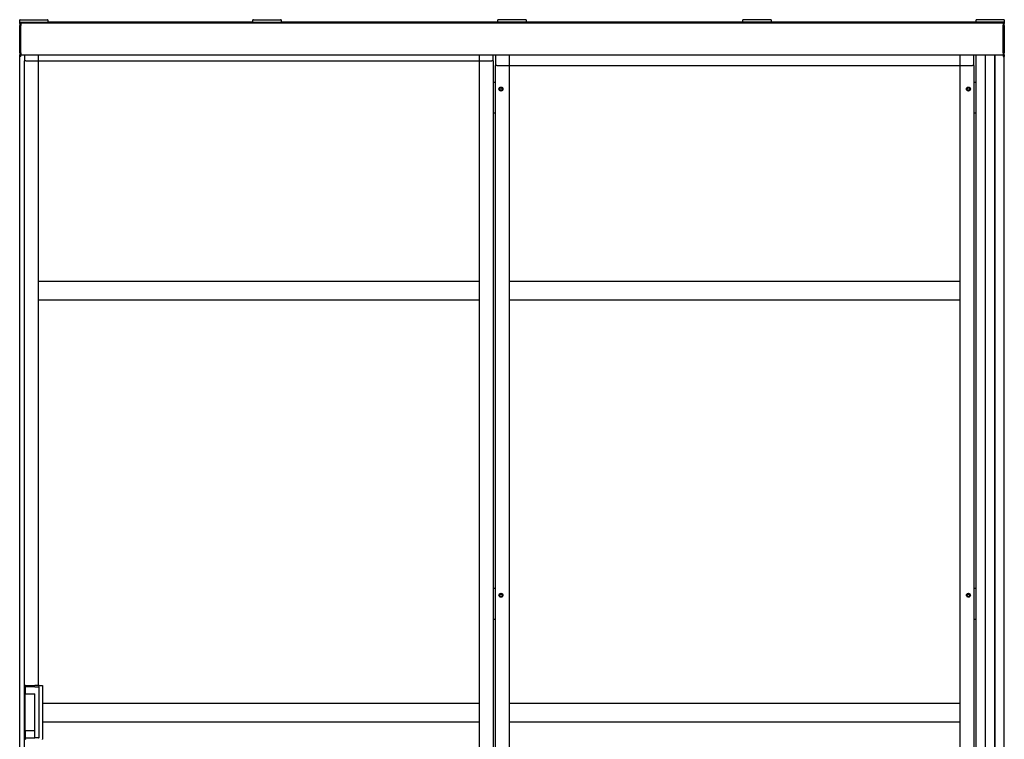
# Model space of a CAD drawing. Header units: millimetres. Extents: x 735 to 2920, y 1055 to 4081.
# Tile 3 of 3: x 777 to 2877, y 2546 to 4081. Entities that reach past the tile are written whole.
import ezdxf

# ---------------------------------------------------------------- set-up
doc = ezdxf.new("R2010")
doc.units = ezdxf.units.MM
doc.header["$LTSCALE"] = 15
doc.layers.add('VISIBILE', color=7, linetype='Continuous', lineweight=30)

msp = doc.modelspace()

# ---------------------------------------------------------------- linework, layer by layer
at = {"layer": 'VISIBILE'}
for p, q in [((777.1, 4076.4), (777.1, 4081.4)), ((778.1, 4081.4), (777.1, 4081.4)), ((777.1, 4073.3), (777.1, 4076.4)), ((777.1, 4076.4), (778.1, 4076.4)), ((778.1, 4081.4), (836.1, 4081.4)), ((778.1, 4076.4), (836.1, 4076.4)), ((779.6, 4073.3), (779.6, 4076.4)), ((779.6, 4076.4), (779.6, 4076.4)), ((2874.6, 4074.9), (779.6, 4074.9)), ((779.6, 4074.5), (2874.6, 4074.5)), ((837.1, 4081.4), (836.1, 4081.4)), ((836.1, 4076.4), (837.1, 4076.4)), ((837.1, 4081.4), (837.1, 4076.4)), ((1274.6, 4076.4), (837.1, 4076.4)), ((1274.6, 4076.4), (1274.6, 4081.4)), ((1275.6, 4081.4), (1274.6, 4081.4)), ((1274.6, 4076.4), (1275.6, 4076.4)), ((1275.6, 4081.4), (1333.6, 4081.4)), ((1275.6, 4076.4), (1333.6, 4076.4)), ((1334.6, 4081.4), (1333.6, 4081.4)), ((1333.6, 4076.4), (1334.6, 4076.4)), ((1334.6, 4081.4), (1334.6, 4076.4)), ((1797.1, 4076.4), (1334.6, 4076.4)), ((1797.1, 4076.4), (1797.1, 4081.4)), ((1798.1, 4081.4), (1797.1, 4081.4)), ((1797.1, 4076.4), (1798.1, 4076.4)), ((1856.1, 4081.4), (1798.1, 4081.4)), ((1856.1, 4076.4), (1798.1, 4076.4)), ((1857.1, 4081.4), (1856.1, 4081.4)), ((1856.1, 4076.4), (1857.1, 4076.4)), ((1857.1, 4081.4), (1857.1, 4076.4)), ((2319.6, 4076.4), (1857.1, 4076.4)), ((2319.6, 4076.4), (2319.6, 4081.4)), ((2320.6, 4081.4), (2319.6, 4081.4)), ((2319.6, 4076.4), (2320.6, 4076.4)), ((2378.6, 4081.4), (2320.6, 4081.4)), ((2378.6, 4076.4), (2320.6, 4076.4)), ((2379.6, 4081.4), (2378.6, 4081.4)), ((2378.6, 4076.4), (2379.6, 4076.4)), ((2379.6, 4081.4), (2379.6, 4076.4)), ((2817.1, 4076.4), (2379.6, 4076.4)), ((2817.1, 4076.4), (2817.1, 4081.4)), ((2818.1, 4081.4), (2817.1, 4081.4)), ((2817.1, 4076.4), (2818.1, 4076.4)), ((2876.1, 4081.4), (2818.1, 4081.4)), ((2876.1, 4076.4), (2818.1, 4076.4)), ((2874.6, 4076.4), (2874.6, 4073.4)), ((2874.6, 4076.4), (2874.6, 4076.4)), ((2877.1, 4081.4), (2876.1, 4081.4)), ((2876.1, 4076.4), (2877.1, 4076.4)), ((2877.1, 4081.4), (2877.1, 4076.4)), ((2877.1, 4076.4), (2877.1, 4073.3)), ((777.1, 4073.3), (777.1, 4069.2)), ((777.1, 4010.5), (777.1, 4069.2)), ((779.6, 4073.3), (779.6, 4069.2)), ((779.6, 4010.5), (779.6, 4069.2)), ((779.6, 4010.5), (779.6, 4069.2)), ((779.6, 4069.2), (779.6, 4069.2)), ((2874.6, 4073.4), (2874.6, 4070)), ((2874.6, 4069.2), (2874.6, 4070)), ((2874.6, 4069.2), (2874.6, 4010.5)), ((2874.6, 4010.5), (2874.6, 4069.2)), ((2877.1, 4069.2), (2877.1, 4073.3)), ((2877.1, 4069.2), (2877.1, 4010.5)), ((777.1, 4010.5), (777.1, 4006.3)), ((777.1, 4003.2), (777.1, 4006.3)), ((779.6, 4003.2), (777.1, 4003.2)), ((777.1, 1810.9), (777.1, 4003.2)), ((779.6, 4010.5), (779.6, 4006.3)), ((779.6, 4003.2), (779.6, 4006.3)), ((779.6, 4006.2), (2874.6, 4006.2)), ((787.1, 4006.2), (787.1, 3993.4)), ((790.1, 3993.4), (787.1, 3993.4)), ((787.1, 1810.9), (787.1, 3993.4)), ((790.1, 3993.4), (787.1, 3993.4)), ((790.1, 3993.4), (814.1, 3993.4)), ((790.1, 3993.4), (816.4, 3993.4)), ((816.4, 3994.2), (817.1, 3994.2)), ((816.4, 3994.2), (817.1, 3993.4)), ((816.4, 3993.4), (816.4, 3994.2)), ((817.1, 3993.4), (816.4, 3993.4)), ((817.1, 3996.4), (817.1, 4006.2)), ((817.1, 3994.2), (817.1, 4006.2)), ((817.1, 3994.2), (817.1, 3993.4)), ((817.1, 2910.9), (817.1, 3993.4)), ((817.1, 3993.4), (1757.1, 3993.4)), ((1757.1, 4006.2), (1757.1, 3996.4)), ((1757.1, 4006.2), (1757.1, 3994.2)), ((1757.1, 3993.4), (1757.1, 3994.2)), ((1757.8, 3994.2), (1757.1, 3993.4)), ((1757.1, 3994.2), (1757.8, 3994.2)), ((1757.1, 3993.4), (1757.1, 1723.4)), ((1757.8, 3993.4), (1757.1, 3993.4)), ((1757.8, 3994.2), (1757.8, 3993.4)), ((1757.8, 3993.4), (1784.1, 3993.4)), ((1760.1, 3993.4), (1784.1, 3993.4)), ((1787.1, 3993.4), (1784.1, 3993.4)), ((1787.1, 3993.4), (1784.1, 3993.4)), ((1787.1, 3993.4), (1787.1, 4006.2)), ((1787.1, 3993.4), (1787.1, 1723.4)), ((1792.1, 4006.2), (1792.1, 3983.4)), ((1822.1, 3984.2), (1822.1, 4006.2)), ((1822.1, 3986.4), (1822.1, 4006.2)), ((2782.1, 4006.2), (2782.1, 3984.2)), ((2782.1, 4006.2), (2782.1, 3986.4)), ((2812.1, 3983.4), (2812.1, 4006.2)), ((2817.1, 1653.4), (2817.1, 4006.2)), ((2836.9, 1653.4), (2836.9, 4006.2)), ((2837.1, 1653.4), (2837.1, 4006.2)), ((2837.3, 1653.4), (2837.3, 4006.2)), ((2856.9, 1653.4), (2856.9, 4006.2)), ((2857.1, 1653.4), (2857.1, 4006.2)), ((2857.3, 1653.4), (2857.3, 4006.2)), ((2874.6, 4010.5), (2874.6, 4006.3)), ((2874.6, 4006.3), (2874.6, 4003.2)), ((2874.6, 4003.2), (2877.1, 4003.2)), ((2877.1, 4006.3), (2877.1, 4010.5)), ((2877.1, 4006.3), (2877.1, 4003.2)), ((2877.1, 1653.4), (2877.1, 4003.2)), ((1795.1, 3983.4), (1792.1, 3983.4)), ((1795.1, 3983.4), (1792.1, 3983.4)), ((1792.1, 1723.4), (1792.1, 3983.4)), ((1795.1, 3983.4), (1821.4, 3983.4)), ((1795.1, 3983.4), (1819.1, 3983.4)), ((1821.4, 3984.2), (1822.1, 3984.2)), ((1821.4, 3984.2), (1822.1, 3983.4)), ((1821.4, 3983.4), (1821.4, 3984.2)), ((1822.1, 3983.4), (1821.4, 3983.4)), ((1822.1, 3984.2), (1822.1, 3983.4)), ((1822.1, 1723.4), (1822.1, 3983.4)), ((1822.1, 3983.4), (2782.1, 3983.4)), ((2782.1, 3983.4), (2782.1, 3984.2)), ((2782.8, 3984.2), (2782.1, 3983.4)), ((2782.1, 3984.2), (2782.8, 3984.2)), ((2782.8, 3983.4), (2782.1, 3983.4)), ((2782.1, 3983.4), (2782.1, 1723.4)), ((2782.8, 3984.2), (2782.8, 3983.4)), ((2782.8, 3983.4), (2809.1, 3983.4)), ((2785.1, 3983.4), (2809.1, 3983.4)), ((2812.1, 3983.4), (2809.1, 3983.4)), ((2812.1, 3983.4), (2809.1, 3983.4)), ((2812.1, 3983.4), (2812.1, 1723.4)), ((1791.6, 3947.4), (1787.1, 3947.4)), ((1791.6, 3947.4), (1792.1, 3947.4)), ((1801.2, 3934.4), (1802.6, 3935.9)), ((1801.2, 3932.4), (1801.2, 3934.4)), ((1802.6, 3931), (1801.2, 3932.4)), ((1802.6, 3935.9), (1804.6, 3935.9)), ((1804.6, 3931), (1802.6, 3931)), ((1804.6, 3935.9), (1806, 3934.4)), ((1806, 3932.4), (1804.6, 3931)), ((1806, 3934.4), (1806, 3932.4)), ((2798.2, 3934.4), (2799.6, 3935.9)), ((2798.2, 3932.4), (2798.2, 3934.4)), ((2799.6, 3931), (2798.2, 3932.4)), ((2799.6, 3935.9), (2801.6, 3935.9)), ((2801.6, 3931), (2799.6, 3931)), ((2801.6, 3935.9), (2803, 3934.4)), ((2803, 3932.4), (2801.6, 3931)), ((2803, 3934.4), (2803, 3932.4)), ((2812.1, 3947.4), (2812.6, 3947.4)), ((2817.1, 3947.4), (2812.6, 3947.4)), ((1787.1, 3882.4), (1791.6, 3882.4)), ((1792.1, 3882.4), (1791.6, 3882.4)), ((2812.6, 3882.4), (2812.1, 3882.4)), ((2812.6, 3882.4), (2817.1, 3882.4)), ((817.1, 3523.4), (1757.1, 3523.4)), ((817.1, 3485.4), (817.1, 3521.4)), ((1757.1, 3521.4), (1757.1, 3485.4)), ((1822.1, 3523.4), (2782.1, 3523.4)), ((1822.1, 3485.4), (1822.1, 3521.4)), ((2782.1, 3521.4), (2782.1, 3485.4)), ((817.1, 3483.4), (1757.1, 3483.4)), ((1822.1, 3483.4), (2782.1, 3483.4)), ((817.1, 2660.9), (817.1, 2910.9)), ((1791.6, 2867.4), (1787.1, 2867.4)), ((1791.6, 2867.4), (1792.1, 2867.4)), ((2812.1, 2867.4), (2812.6, 2867.4)), ((2817.1, 2867.4), (2812.6, 2867.4)), ((1801.2, 2854.4), (1802.6, 2855.9)), ((1801.2, 2852.4), (1801.2, 2854.4)), ((1802.6, 2851), (1801.2, 2852.4)), ((1802.6, 2855.9), (1804.6, 2855.9)), ((1804.6, 2851), (1802.6, 2851)), ((1804.6, 2855.9), (1806, 2854.4)), ((1806, 2852.4), (1804.6, 2851)), ((1806, 2854.4), (1806, 2852.4)), ((2798.2, 2854.4), (2799.6, 2855.9)), ((2798.2, 2852.4), (2798.2, 2854.4)), ((2799.6, 2851), (2798.2, 2852.4)), ((2799.6, 2855.9), (2801.6, 2855.9)), ((2801.6, 2851), (2799.6, 2851)), ((2801.6, 2855.9), (2803, 2854.4)), ((2803, 2852.4), (2801.6, 2851)), ((2803, 2854.4), (2803, 2852.4)), ((1787.1, 2802.4), (1791.6, 2802.4)), ((1792.1, 2802.4), (1791.6, 2802.4)), ((2812.6, 2802.4), (2812.1, 2802.4)), ((2812.6, 2802.4), (2817.1, 2802.4)), ((789.1, 2657.9), (789.1, 2659.9)), ((789.1, 2657.9), (789.1, 2656.9)), ((809.7, 2657.9), (789.1, 2657.9)), ((789.1, 2657.9), (789.1, 2642.9)), ((789.1, 2643.9), (789.1, 2656.9)), ((790.1, 2660.9), (809.7, 2660.9)), ((818.4, 2660.9), (809.7, 2660.9)), ((809.7, 2660.9), (809.7, 2660.9)), ((809.7, 2657.9), (817.4, 2657.9)), ((809.7, 2657.9), (809.7, 2657.9)), ((818.4, 2660.9), (820.9, 2660.9)), ((818.4, 2549.9), (818.4, 2656.9)), ((820.9, 2660.9), (823.8, 2660.9)), ((823.8, 2660.9), (824.4, 2660.9)), ((824.4, 2660.9), (824.9, 2660.9)), ((825.9, 2659.9), (825.9, 2546.9)), ((789.1, 2643.9), (789.1, 2642.9)), ((789.1, 2642.9), (809.7, 2642.9)), ((789.1, 2563.9), (789.1, 2642.9)), ((809.7, 2548.9), (809.7, 2642.9)), ((809.7, 2642.9), (809.7, 2642.9)), ((825.9, 2623.4), (1757.1, 2623.4)), ((1757.1, 2621.4), (1757.1, 2585.4)), ((1822.1, 2623.4), (2782.1, 2623.4)), ((1822.1, 2585.4), (1822.1, 2621.4)), ((2782.1, 2621.4), (2782.1, 2585.4)), ((825.9, 2583.4), (1757.1, 2583.4)), ((1822.1, 2583.4), (2782.1, 2583.4)), ((789.1, 2563.9), (789.1, 2562.9)), ((789.1, 2548.9), (789.1, 2563.9)), ((809.7, 2563.9), (789.1, 2563.9)), ((789.1, 2562.9), (789.1, 2549.9)), ((809.7, 2548.9), (809.7, 2563.9)), ((789.1, 2549.9), (789.1, 2548.9)), ((789.1, 2548.9), (809.7, 2548.9)), ((789.1, 2546.9), (789.1, 2548.9)), ((817.4, 2548.9), (809.7, 2548.9))]:
    msp.add_line(p, q, dxfattribs=at)
for centre, radius in [((1803.6, 3933.4), 4.25), ((1803.6, 3933.4), 4), ((1803.6, 3933.4), 3), ((2800.6, 3933.4), 4.25), ((2800.6, 3933.4), 4), ((2800.6, 3933.4), 3), ((1803.6, 2853.4), 4.25), ((1803.6, 2853.4), 4), ((1803.6, 2853.4), 3), ((2800.6, 2853.4), 4.25), ((2800.6, 2853.4), 4), ((2800.6, 2853.4), 3)]:
    msp.add_circle(centre, radius, dxfattribs=at)
for centre, start, end in [((790.1, 2659.9), 90, 180), ((817.4, 2656.9), 0, 90), ((790.1, 2546.9), 180, 270), ((817.4, 2549.9), 270, 0)]:
    msp.add_arc(centre, 1, start, end, dxfattribs=at)
for points, knots in [([(824.9, 2660.9), (825, 2660.9), (825, 2660.9), (825.1, 2660.9), (825.1, 2660.9), (825.3, 2660.9), (825.3, 2660.9), (825.5, 2660.8), (825.5, 2660.7), (825.7, 2660.6), (825.7, 2660.6), (825.8, 2660.4), (825.9, 2660.3), (825.9, 2660.2), (825.9, 2660.1), (825.9, 2659.9)], [0, 0, 0, 0, 0.0121874, 0.0121874, 0.0241991, 0.0241991, 0.0494027, 0.0494027, 0.0746027, 0.0746027, 0.0998026, 0.0998026, 0.1250063, 0.1250063, 0.1566562, 0.1566562, 0.1566562, 0.1566562]), ([(825.9, 2546.9), (825.9, 2546.8), (825.9, 2546.7), (825.8, 2546.5), (825.8, 2546.4), (825.7, 2546.3), (825.6, 2546.2), (825.4, 2546.1), (825.3, 2546), (825.2, 2546), (825.1, 2546), (825, 2546), (825, 2545.9), (824.9, 2545.9)], [0, 0, 0, 0, 0.0316528, 0.0316528, 0.0636328, 0.0636328, 0.0953911, 0.0953911, 0.1272519, 0.1272519, 0.1417223, 0.1417223, 0.1565027, 0.1565027, 0.1565027, 0.1565027])]:
    msp.add_open_spline(points, degree=3, knots=knots, dxfattribs=at)

doc.saveas('drawing.dxf')
